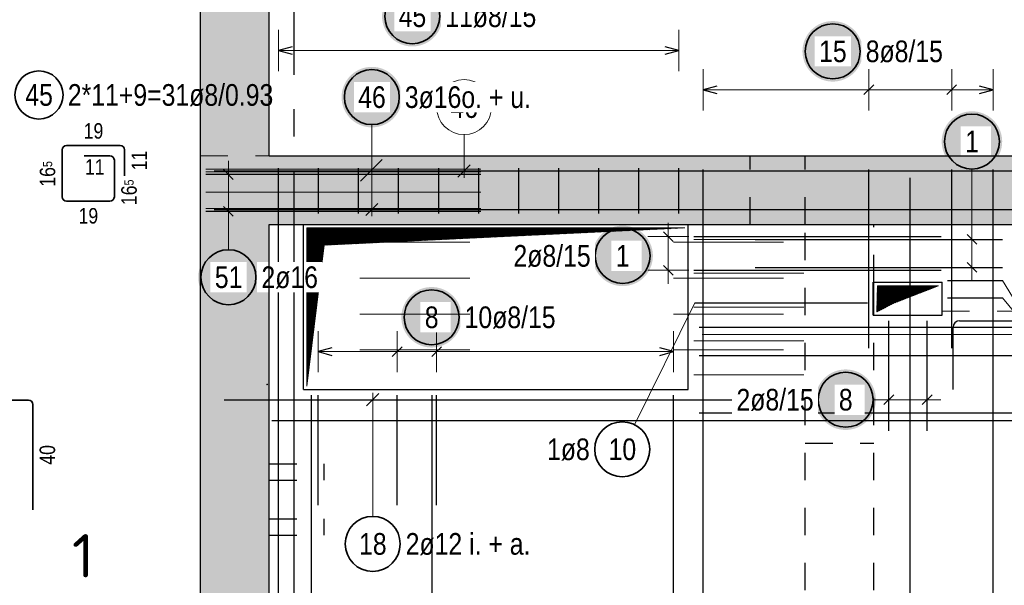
# Model space of a CAD drawing. Header units: millimetres. Extents: x -4.8 to 43.1, y -12 to 21.7.
# Tile 31 of 42: x 10.2 to 13.8, y 17 to 19.1. Entities that reach past the tile are written whole.
import ezdxf
from ezdxf.enums import TextEntityAlignment as Align

# ---------------------------------------------------------------- set-up
doc = ezdxf.new("R2010")
doc.units = ezdxf.units.MM
for name, pattern in [('DASHDOTX2', [2, 1, -0.5, 0, -0.5]), ('DOT', [0.25, 0, -0.25]), ('HIDDEN', [0.375, 0.25, -0.125])]:
    doc.linetypes.add(name, pattern=pattern)
doc.layers.add('nplo Bewehrung', color=7, linetype='Continuous', lineweight=20)
doc.styles.add('Arial Narrow', font='ARIALN.TTF')
doc.styles.add('isocp', font='isocp', dxfattribs={"width": 1.1})
pattern_1 = [(45, (0, 0), (-0.00183847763, 0.00183847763), [])]

msp = doc.modelspace()

# ---------------------------------------------------------------- hatches: boundary and pattern name
at = {"lineweight": 25, "true_color": 0xffffff}
for points in [[(11.753677, 19.067573), (11.75361, 19.071412), (11.753409, 19.075246), (11.753074, 19.079071), (11.752606, 19.082882), (11.752005, 19.086674), (11.751273, 19.090443), (11.750409, 19.094184), (11.749415, 19.097893), (11.748293, 19.101564), (11.747043, 19.105195), (11.745667, 19.108779), (11.744167, 19.112314), (11.742544, 19.115793), (11.740801, 19.119214), (11.738939, 19.122573), (11.736962, 19.125864), (11.734871, 19.129084), (11.732668, 19.132229), (11.730358, 19.135295), (11.727941, 19.138279), (11.725423, 19.141177), (11.722804, 19.143985), (11.720089, 19.1467), (11.717281, 19.149319), (11.714383, 19.151837), (11.711399, 19.154254), (11.708333, 19.156564), (11.705188, 19.158767), (11.701968, 19.160858), (11.698677, 19.162835), (11.695318, 19.164697), (11.691897, 19.16644), (11.688418, 19.168063), (11.684883, 19.169563), (11.681299, 19.170939), (11.677668, 19.172189), (11.673997, 19.173311), (11.670288, 19.174305), (11.666547, 19.175169), (11.662778, 19.175901), (11.658986, 19.176502), (11.655175, 19.17697), (11.65135, 19.177305), (11.647516, 19.177506), (11.643677, 19.177573), (11.639838, 19.177506), (11.636003, 19.177305), (11.632178, 19.17697), (11.628368, 19.176502), (11.624575, 19.175901), (11.620806, 19.175169), (11.617065, 19.174305), (11.613356, 19.173311), (11.609685, 19.172189), (11.606054, 19.170939), (11.60247, 19.169563), (11.598936, 19.168063), (11.595456, 19.16644), (11.592035, 19.164697), (11.588677, 19.162835), (11.585385, 19.160858), (11.582165, 19.158767), (11.57902, 19.156564), (11.575954, 19.154254), (11.57297, 19.151837), (11.570072, 19.149319), (11.567264, 19.1467), (11.564549, 19.143985), (11.561931, 19.141177), (11.559412, 19.138279), (11.556995, 19.135295), (11.554685, 19.132229), (11.552482, 19.129084), (11.550391, 19.125864), (11.548414, 19.122573), (11.546552, 19.119214), (11.544809, 19.115793), (11.543187, 19.112314), (11.541686, 19.108779), (11.54031, 19.105195), (11.53906, 19.101564), (11.537938, 19.097893), (11.536944, 19.094184), (11.53608, 19.090443), (11.535348, 19.086674), (11.534747, 19.082882), (11.534279, 19.079071), (11.533945, 19.075246), (11.533744, 19.071412), (11.533677, 19.067573), (11.533744, 19.063734), (11.533945, 19.059899), (11.534279, 19.056074), (11.534747, 19.052264), (11.535348, 19.048471), (11.53608, 19.044702), (11.536944, 19.040961), (11.537938, 19.037252), (11.53906, 19.033581), (11.54031, 19.02995), (11.541686, 19.026366), (11.543187, 19.022832), (11.544809, 19.019352), (11.546552, 19.015931), (11.548414, 19.012573), (11.550391, 19.009281), (11.552482, 19.006061), (11.554685, 19.002916), (11.556995, 18.99985), (11.559412, 18.996866), (11.561931, 18.993968), (11.564549, 18.99116), (11.567264, 18.988445), (11.570072, 18.985827), (11.57297, 18.983308), (11.575954, 18.980891), (11.57902, 18.978581), (11.582165, 18.976378), (11.585385, 18.974287), (11.588677, 18.97231), (11.592035, 18.970448), (11.595456, 18.968705), (11.598936, 18.967083), (11.60247, 18.965582), (11.606054, 18.964206), (11.609685, 18.962956), (11.613356, 18.961834), (11.617065, 18.96084), (11.620806, 18.959976), (11.624575, 18.959244), (11.628368, 18.958643), (11.632178, 18.958175), (11.636003, 18.957841), (11.639838, 18.95764), (11.643677, 18.957573), (11.647516, 18.95764), (11.65135, 18.957841), (11.655175, 18.958175), (11.658986, 18.958643), (11.662778, 18.959244), (11.666547, 18.959976), (11.670288, 18.96084), (11.673997, 18.961834), (11.677668, 18.962956), (11.681299, 18.964206), (11.684883, 18.965582), (11.688418, 18.967083), (11.691897, 18.968705), (11.695318, 18.970448), (11.698677, 18.97231), (11.701968, 18.974287), (11.705188, 18.976378), (11.708333, 18.978581), (11.711399, 18.980891), (11.714383, 18.983308), (11.717281, 18.985827), (11.720089, 18.988445), (11.722804, 18.99116), (11.725423, 18.993968), (11.727941, 18.996866), (11.730358, 18.99985), (11.732668, 19.002916), (11.734871, 19.006061), (11.736962, 19.009281), (11.738939, 19.012573), (11.740801, 19.015931), (11.742544, 19.019352), (11.744167, 19.022832), (11.745667, 19.026366), (11.747043, 19.02995), (11.748293, 19.033581), (11.749415, 19.037252), (11.750409, 19.040961), (11.751273, 19.044702), (11.752005, 19.048471), (11.752606, 19.052264), (11.753074, 19.056074), (11.753409, 19.059899)], [(13.283071, 18.939839), (13.283004, 18.943678), (13.282803, 18.947513), (13.282468, 18.951338), (13.282, 18.955148), (13.2814, 18.958941), (13.280667, 18.96271), (13.279803, 18.966451), (13.278809, 18.97016), (13.277687, 18.973831), (13.276437, 18.977462), (13.275061, 18.981046), (13.273561, 18.98458), (13.271938, 18.98806), (13.270195, 18.991481), (13.268333, 18.994839), (13.266356, 18.998131), (13.264265, 19.001351), (13.262063, 19.004496), (13.259752, 19.007562), (13.257336, 19.010546), (13.254817, 19.013444), (13.252198, 19.016252), (13.249483, 19.018967), (13.246675, 19.021585), (13.243777, 19.024104), (13.240793, 19.026521), (13.237727, 19.028831), (13.234582, 19.031034), (13.231362, 19.033125), (13.228071, 19.035102), (13.224713, 19.036964), (13.221291, 19.038707), (13.217812, 19.040329), (13.214277, 19.04183), (13.210693, 19.043206), (13.207063, 19.044456), (13.203391, 19.045578), (13.199682, 19.046572), (13.195941, 19.047436), (13.192172, 19.048168), (13.18838, 19.048769), (13.184569, 19.049237), (13.180744, 19.049571), (13.17691, 19.049772), (13.173071, 19.049839), (13.169232, 19.049772), (13.165397, 19.049571), (13.161573, 19.049237), (13.157762, 19.048769), (13.153969, 19.048168), (13.1502, 19.047436), (13.146459, 19.046572), (13.142751, 19.045578), (13.139079, 19.044456), (13.135448, 19.043206), (13.131864, 19.04183), (13.12833, 19.040329), (13.12485, 19.038707), (13.121429, 19.036964), (13.118071, 19.035102), (13.11478, 19.033125), (13.111559, 19.031034), (13.108414, 19.028831), (13.105348, 19.026521), (13.102364, 19.024104), (13.099466, 19.021585), (13.096658, 19.018967), (13.093943, 19.016252), (13.091325, 19.013444), (13.088806, 19.010546), (13.086389, 19.007562), (13.084079, 19.004496), (13.081877, 19.001351), (13.079785, 18.998131), (13.077808, 18.994839), (13.075946, 18.991481), (13.074203, 18.98806), (13.072581, 18.98458), (13.07108, 18.981046), (13.069704, 18.977462), (13.068454, 18.973831), (13.067332, 18.97016), (13.066338, 18.966451), (13.065474, 18.96271), (13.064742, 18.958941), (13.064141, 18.955148), (13.063673, 18.951338), (13.063339, 18.947513), (13.063138, 18.943678), (13.063071, 18.939839), (13.063138, 18.936), (13.063339, 18.932166), (13.063673, 18.928341), (13.064141, 18.92453), (13.064742, 18.920738), (13.065474, 18.916969), (13.066338, 18.913228), (13.067332, 18.909519), (13.068454, 18.905848), (13.069704, 18.902217), (13.07108, 18.898633), (13.072581, 18.895098), (13.074203, 18.891619), (13.075946, 18.888198), (13.077808, 18.884839), (13.079785, 18.881548), (13.081877, 18.878328), (13.084079, 18.875183), (13.086389, 18.872117), (13.088806, 18.869133), (13.091325, 18.866235), (13.093943, 18.863427), (13.096658, 18.860712), (13.099466, 18.858094), (13.102364, 18.855575), (13.105348, 18.853158), (13.108414, 18.850848), (13.111559, 18.848645), (13.11478, 18.846554), (13.118071, 18.844577), (13.121429, 18.842715), (13.12485, 18.840972), (13.12833, 18.839349), (13.131864, 18.837849), (13.135448, 18.836473), (13.139079, 18.835223), (13.142751, 18.834101), (13.146459, 18.833107), (13.1502, 18.832243), (13.153969, 18.831511), (13.157762, 18.83091), (13.161573, 18.830442), (13.165397, 18.830107), (13.169232, 18.829906), (13.173071, 18.829839), (13.17691, 18.829906), (13.180744, 18.830107), (13.184569, 18.830442), (13.18838, 18.83091), (13.192172, 18.831511), (13.195941, 18.832243), (13.199682, 18.833107), (13.203391, 18.834101), (13.207063, 18.835223), (13.210693, 18.836473), (13.214277, 18.837849), (13.217812, 18.839349), (13.221291, 18.840972), (13.224713, 18.842715), (13.228071, 18.844577), (13.231362, 18.846554), (13.234582, 18.848645), (13.237727, 18.850848), (13.240793, 18.853158), (13.243777, 18.855575), (13.246675, 18.858094), (13.249483, 18.860712), (13.252198, 18.863427), (13.254817, 18.866235), (13.257336, 18.869133), (13.259752, 18.872117), (13.262063, 18.875183), (13.264265, 18.878328), (13.266356, 18.881548), (13.268333, 18.884839), (13.270195, 18.888198), (13.271938, 18.891619), (13.273561, 18.895098), (13.275061, 18.898633), (13.276437, 18.902217), (13.277687, 18.905848), (13.278809, 18.909519), (13.279803, 18.913228), (13.280667, 18.916969), (13.2814, 18.920738), (13.282, 18.92453), (13.282468, 18.928341), (13.282803, 18.932166)], [(11.606541, 18.773329), (11.606474, 18.777168), (11.606273, 18.781003), (11.605938, 18.784827), (11.60547, 18.788638), (11.604869, 18.792431), (11.604137, 18.7962), (11.603273, 18.799941), (11.602279, 18.803649), (11.601157, 18.807321), (11.599907, 18.810952), (11.598531, 18.814536), (11.597031, 18.81807), (11.595408, 18.82155), (11.593665, 18.824971), (11.591803, 18.828329), (11.589826, 18.83162), (11.587735, 18.834841), (11.585532, 18.837986), (11.583222, 18.841052), (11.580805, 18.844036), (11.578286, 18.846934), (11.575668, 18.849742), (11.572953, 18.852457), (11.570145, 18.855075), (11.567247, 18.857594), (11.564263, 18.86001), (11.561197, 18.862321), (11.558052, 18.864523), (11.554832, 18.866615), (11.551541, 18.868592), (11.548182, 18.870454), (11.544761, 18.872197), (11.541282, 18.873819), (11.537747, 18.87532), (11.534163, 18.876696), (11.530532, 18.877946), (11.526861, 18.879068), (11.523152, 18.880062), (11.519411, 18.880926), (11.515642, 18.881658), (11.51185, 18.882259), (11.508039, 18.882727), (11.504214, 18.883061), (11.500379, 18.883262), (11.496541, 18.883329), (11.492702, 18.883262), (11.488867, 18.883061), (11.485042, 18.882727), (11.481232, 18.882259), (11.477439, 18.881658), (11.47367, 18.880926), (11.469929, 18.880062), (11.46622, 18.879068), (11.462549, 18.877946), (11.458918, 18.876696), (11.455334, 18.87532), (11.4518, 18.873819), (11.44832, 18.872197), (11.444899, 18.870454), (11.441541, 18.868592), (11.438249, 18.866615), (11.435029, 18.864523), (11.431884, 18.862321), (11.428818, 18.86001), (11.425834, 18.857594), (11.422936, 18.855075), (11.420128, 18.852457), (11.417413, 18.849742), (11.414795, 18.846934), (11.412276, 18.844036), (11.409859, 18.841052), (11.407549, 18.837986), (11.405346, 18.834841), (11.403255, 18.83162), (11.401278, 18.828329), (11.399416, 18.824971), (11.397673, 18.82155), (11.396051, 18.81807), (11.39455, 18.814536), (11.393174, 18.810952), (11.391924, 18.807321), (11.390802, 18.803649), (11.389808, 18.799941), (11.388944, 18.7962), (11.388212, 18.792431), (11.387611, 18.788638), (11.387143, 18.784827), (11.386809, 18.781003), (11.386608, 18.777168), (11.386541, 18.773329), (11.386608, 18.76949), (11.386809, 18.765656), (11.387143, 18.761831), (11.387611, 18.75802), (11.388212, 18.754228), (11.388944, 18.750459), (11.389808, 18.746718), (11.390802, 18.743009), (11.391924, 18.739337), (11.393174, 18.735707), (11.39455, 18.732123), (11.396051, 18.728588), (11.397673, 18.725108), (11.399416, 18.721687), (11.401278, 18.718329), (11.403255, 18.715038), (11.405346, 18.711818), (11.407549, 18.708673), (11.409859, 18.705607), (11.412276, 18.702623), (11.414795, 18.699725), (11.417413, 18.696917), (11.420128, 18.694202), (11.422936, 18.691583), (11.425834, 18.689064), (11.428818, 18.686648), (11.431884, 18.684337), (11.435029, 18.682135), (11.438249, 18.680044), (11.441541, 18.678067), (11.444899, 18.676205), (11.44832, 18.674462), (11.4518, 18.672839), (11.455334, 18.671339), (11.458918, 18.669963), (11.462549, 18.668713), (11.46622, 18.667591), (11.469929, 18.666597), (11.47367, 18.665733), (11.477439, 18.665), (11.481232, 18.6644), (11.485042, 18.663932), (11.488867, 18.663597), (11.492702, 18.663396), (11.496541, 18.663329), (11.500379, 18.663396), (11.504214, 18.663597), (11.508039, 18.663932), (11.51185, 18.6644), (11.515642, 18.665), (11.519411, 18.665733), (11.523152, 18.666597), (11.526861, 18.667591), (11.530532, 18.668713), (11.534163, 18.669963), (11.537747, 18.671339), (11.541282, 18.672839), (11.544761, 18.674462), (11.548182, 18.676205), (11.551541, 18.678067), (11.554832, 18.680044), (11.558052, 18.682135), (11.561197, 18.684337), (11.564263, 18.686648), (11.567247, 18.689064), (11.570145, 18.691583), (11.572953, 18.694202), (11.575668, 18.696917), (11.578286, 18.699725), (11.580805, 18.702623), (11.583222, 18.705607), (11.585532, 18.708673), (11.587735, 18.711818), (11.589826, 18.715038), (11.591803, 18.718329), (11.593665, 18.721687), (11.595408, 18.725108), (11.597031, 18.728588), (11.598531, 18.732123), (11.599907, 18.735707), (11.601157, 18.739337), (11.602279, 18.743009), (11.603273, 18.746718), (11.604137, 18.750459), (11.604869, 18.754228), (11.60547, 18.75802), (11.605938, 18.761831), (11.606273, 18.765656)], [(13.789494, 18.611736), (13.789427, 18.615575), (13.789227, 18.619409), (13.788892, 18.623234), (13.788424, 18.627045), (13.787823, 18.630837), (13.787091, 18.634606), (13.786227, 18.638347), (13.785233, 18.642056), (13.784111, 18.645728), (13.782861, 18.649358), (13.781485, 18.652943), (13.779984, 18.656477), (13.778362, 18.659957), (13.776619, 18.663378), (13.774757, 18.666736), (13.77278, 18.670027), (13.770689, 18.673247), (13.768486, 18.676392), (13.766176, 18.679459), (13.763759, 18.682442), (13.76124, 18.68534), (13.758622, 18.688148), (13.755907, 18.690863), (13.753099, 18.693482), (13.750201, 18.696001), (13.747217, 18.698417), (13.744151, 18.700728), (13.741006, 18.70293), (13.737786, 18.705021), (13.734494, 18.706999), (13.731136, 18.70886), (13.727715, 18.710603), (13.724236, 18.712226), (13.720701, 18.713726), (13.717117, 18.715102), (13.713486, 18.716352), (13.709815, 18.717475), (13.706106, 18.718468), (13.702365, 18.719332), (13.698596, 18.720065), (13.694804, 18.720665), (13.690993, 18.721133), (13.687168, 18.721468), (13.683333, 18.721669), (13.679494, 18.721736), (13.675656, 18.721669), (13.671821, 18.721468), (13.667996, 18.721133), (13.664185, 18.720665), (13.660393, 18.720065), (13.656624, 18.719332), (13.652883, 18.718468), (13.649174, 18.717475), (13.645503, 18.716352), (13.641872, 18.715102), (13.638288, 18.713726), (13.634753, 18.712226), (13.631274, 18.710603), (13.627853, 18.70886), (13.624494, 18.706999), (13.621203, 18.705021), (13.617983, 18.70293), (13.614838, 18.700728), (13.611772, 18.698417), (13.608788, 18.696001), (13.60589, 18.693482), (13.603082, 18.690863), (13.600367, 18.688148), (13.597749, 18.68534), (13.59523, 18.682442), (13.592813, 18.679459), (13.590503, 18.676392), (13.5883, 18.673247), (13.586209, 18.670027), (13.584232, 18.666736), (13.58237, 18.663378), (13.580627, 18.659957), (13.579004, 18.656477), (13.577504, 18.652943), (13.576128, 18.649358), (13.574878, 18.645728), (13.573756, 18.642056), (13.572762, 18.638347), (13.571898, 18.634606), (13.571166, 18.630837), (13.570565, 18.627045), (13.570097, 18.623234), (13.569762, 18.619409), (13.569561, 18.615575), (13.569494, 18.611736), (13.569561, 18.607897), (13.569762, 18.604063), (13.570097, 18.600238), (13.570565, 18.596427), (13.571166, 18.592635), (13.571898, 18.588866), (13.572762, 18.585124), (13.573756, 18.581416), (13.574878, 18.577744), (13.576128, 18.574114), (13.577504, 18.570529), (13.579004, 18.566995), (13.580627, 18.563515), (13.58237, 18.560094), (13.584232, 18.556736), (13.586209, 18.553445), (13.5883, 18.550225), (13.590503, 18.547079), (13.592813, 18.544013), (13.59523, 18.541029), (13.597749, 18.538131), (13.600367, 18.535323), (13.603082, 18.532608), (13.60589, 18.52999), (13.608788, 18.527471), (13.611772, 18.525055), (13.614838, 18.522744), (13.617983, 18.520542), (13.621203, 18.518451), (13.624494, 18.516473), (13.627853, 18.514612), (13.631274, 18.512869), (13.634753, 18.511246), (13.638288, 18.509746), (13.641872, 18.50837), (13.645503, 18.50712), (13.649174, 18.505997), (13.652883, 18.505003), (13.656624, 18.50414), (13.660393, 18.503407), (13.664185, 18.502806), (13.667996, 18.502338), (13.671821, 18.502004), (13.675656, 18.501803), (13.679494, 18.501736), (13.683333, 18.501803), (13.687168, 18.502004), (13.690993, 18.502338), (13.694804, 18.502806), (13.698596, 18.503407), (13.702365, 18.50414), (13.706106, 18.505003), (13.709815, 18.505997), (13.713486, 18.50712), (13.717117, 18.50837), (13.720701, 18.509746), (13.724236, 18.511246), (13.727715, 18.512869), (13.731136, 18.514612), (13.734494, 18.516473), (13.737786, 18.518451), (13.741006, 18.520542), (13.744151, 18.522744), (13.747217, 18.525055), (13.750201, 18.527471), (13.753099, 18.52999), (13.755907, 18.532608), (13.758622, 18.535323), (13.76124, 18.538131), (13.763759, 18.541029), (13.766176, 18.544013), (13.768486, 18.547079), (13.770689, 18.550225), (13.77278, 18.553445), (13.774757, 18.556736), (13.776619, 18.560094), (13.778362, 18.563515), (13.779984, 18.566995), (13.781485, 18.570529), (13.782861, 18.574114), (13.784111, 18.577744), (13.785233, 18.581416), (13.786227, 18.585124), (13.787091, 18.588866), (13.787823, 18.592635), (13.788424, 18.596427), (13.788892, 18.600238), (13.789227, 18.604063)], [(12.5189, 18.196023), (12.518833, 18.199862), (12.518632, 18.203696), (12.518297, 18.207521), (12.517829, 18.211332), (12.517229, 18.215124), (12.516496, 18.218893), (12.515632, 18.222634), (12.514639, 18.226343), (12.513516, 18.230015), (12.512266, 18.233645), (12.51089, 18.23723), (12.50939, 18.240764), (12.507767, 18.244244), (12.506024, 18.247665), (12.504163, 18.251023), (12.502185, 18.254314), (12.500094, 18.257534), (12.497892, 18.260679), (12.495581, 18.263746), (12.493165, 18.266729), (12.490646, 18.269627), (12.488027, 18.272435), (12.485312, 18.27515), (12.482504, 18.277769), (12.479606, 18.280288), (12.476623, 18.282704), (12.473556, 18.285015), (12.470411, 18.287217), (12.467191, 18.289308), (12.4639, 18.291286), (12.460542, 18.293147), (12.457121, 18.29489), (12.453641, 18.296513), (12.450106, 18.298013), (12.446522, 18.299389), (12.442892, 18.300639), (12.43922, 18.301762), (12.435511, 18.302755), (12.43177, 18.303619), (12.428001, 18.304352), (12.424209, 18.304952), (12.420398, 18.30542), (12.416573, 18.305755), (12.412739, 18.305956), (12.4089, 18.306023), (12.405061, 18.305956), (12.401227, 18.305755), (12.397402, 18.30542), (12.393591, 18.304952), (12.389798, 18.304352), (12.386029, 18.303619), (12.382288, 18.302755), (12.37858, 18.301762), (12.374908, 18.300639), (12.371278, 18.299389), (12.367693, 18.298013), (12.364159, 18.296513), (12.360679, 18.29489), (12.357258, 18.293147), (12.3539, 18.291286), (12.350609, 18.289308), (12.347389, 18.287217), (12.344243, 18.285015), (12.341177, 18.282704), (12.338193, 18.280288), (12.335295, 18.277769), (12.332487, 18.27515), (12.329772, 18.272435), (12.327154, 18.269627), (12.324635, 18.266729), (12.322219, 18.263746), (12.319908, 18.260679), (12.317706, 18.257534), (12.315614, 18.254314), (12.313637, 18.251023), (12.311776, 18.247665), (12.310032, 18.244244), (12.30841, 18.240764), (12.30691, 18.23723), (12.305534, 18.233645), (12.304284, 18.230015), (12.303161, 18.226343), (12.302167, 18.222634), (12.301304, 18.218893), (12.300571, 18.215124), (12.29997, 18.211332), (12.299502, 18.207521), (12.299168, 18.203696), (12.298967, 18.199862), (12.2989, 18.196023), (12.298967, 18.192184), (12.299168, 18.18835), (12.299502, 18.184525), (12.29997, 18.180714), (12.300571, 18.176922), (12.301304, 18.173153), (12.302167, 18.169411), (12.303161, 18.165703), (12.304284, 18.162031), (12.305534, 18.158401), (12.30691, 18.154816), (12.30841, 18.151282), (12.310032, 18.147802), (12.311776, 18.144381), (12.313637, 18.141023), (12.315614, 18.137732), (12.317706, 18.134512), (12.319908, 18.131366), (12.322219, 18.1283), (12.324635, 18.125316), (12.327154, 18.122418), (12.329772, 18.11961), (12.332487, 18.116895), (12.335295, 18.114277), (12.338193, 18.111758), (12.341177, 18.109342), (12.344243, 18.107031), (12.347389, 18.104829), (12.350609, 18.102738), (12.3539, 18.10076), (12.357258, 18.098899), (12.360679, 18.097156), (12.364159, 18.095533), (12.367693, 18.094033), (12.371278, 18.092657), (12.374908, 18.091407), (12.37858, 18.090284), (12.382288, 18.08929), (12.386029, 18.088427), (12.389798, 18.087694), (12.393591, 18.087093), (12.397402, 18.086625), (12.401227, 18.086291), (12.405061, 18.08609), (12.4089, 18.086023), (12.412739, 18.08609), (12.416573, 18.086291), (12.420398, 18.086625), (12.424209, 18.087093), (12.428001, 18.087694), (12.43177, 18.088427), (12.435511, 18.08929), (12.43922, 18.090284), (12.442892, 18.091407), (12.446522, 18.092657), (12.450106, 18.094033), (12.453641, 18.095533), (12.457121, 18.097156), (12.460542, 18.098899), (12.4639, 18.10076), (12.467191, 18.102738), (12.470411, 18.104829), (12.473556, 18.107031), (12.476623, 18.109342), (12.479606, 18.111758), (12.482504, 18.114277), (12.485312, 18.116895), (12.488027, 18.11961), (12.490646, 18.122418), (12.493165, 18.125316), (12.495581, 18.1283), (12.497892, 18.131366), (12.500094, 18.134512), (12.502185, 18.137732), (12.504163, 18.141023), (12.506024, 18.144381), (12.507767, 18.147802), (12.50939, 18.151282), (12.51089, 18.154816), (12.512266, 18.158401), (12.513516, 18.162031), (12.514639, 18.165703), (12.515632, 18.169411), (12.516496, 18.173153), (12.517229, 18.176922), (12.517829, 18.180714), (12.518297, 18.184525), (12.518632, 18.18835)], [(11.085, 18.118363), (11.084933, 18.122202), (11.084732, 18.126036), (11.084397, 18.129861), (11.083929, 18.133672), (11.083329, 18.137465), (11.082596, 18.141234), (11.081733, 18.144975), (11.080739, 18.148683), (11.079616, 18.152355), (11.078366, 18.155985), (11.07699, 18.15957), (11.07549, 18.163104), (11.073867, 18.166584), (11.072124, 18.170005), (11.070263, 18.173363), (11.068285, 18.176654), (11.066194, 18.179874), (11.063992, 18.18302), (11.061681, 18.186086), (11.059265, 18.18907), (11.056746, 18.191968), (11.054127, 18.194776), (11.051412, 18.197491), (11.048604, 18.200109), (11.045707, 18.202628), (11.042723, 18.205044), (11.039656, 18.207355), (11.036511, 18.209557), (11.033291, 18.211649), (11.03, 18.213626), (11.026642, 18.215487), (11.023221, 18.217231), (11.019741, 18.218853), (11.016207, 18.220353), (11.012622, 18.221729), (11.008992, 18.222979), (11.00532, 18.224102), (11.001611, 18.225096), (10.99787, 18.225959), (10.994101, 18.226692), (10.990309, 18.227293), (10.986498, 18.227761), (10.982673, 18.228095), (10.978839, 18.228296), (10.975, 18.228363), (10.971161, 18.228296), (10.967327, 18.228095), (10.963502, 18.227761), (10.959691, 18.227293), (10.955899, 18.226692), (10.95213, 18.225959), (10.948389, 18.225096), (10.94468, 18.224102), (10.941008, 18.222979), (10.937378, 18.221729), (10.933793, 18.220353), (10.930259, 18.218853), (10.926779, 18.217231), (10.923358, 18.215487), (10.92, 18.213626), (10.916709, 18.211649), (10.913489, 18.209557), (10.910344, 18.207355), (10.907277, 18.205044), (10.904293, 18.202628), (10.901396, 18.200109), (10.898588, 18.197491), (10.895873, 18.194776), (10.893254, 18.191968), (10.890735, 18.18907), (10.888319, 18.186086), (10.886008, 18.18302), (10.883806, 18.179874), (10.881715, 18.176654), (10.879737, 18.173363), (10.877876, 18.170005), (10.876133, 18.166584), (10.87451, 18.163104), (10.87301, 18.15957), (10.871634, 18.155985), (10.870384, 18.152355), (10.869261, 18.148683), (10.868267, 18.144975), (10.867404, 18.141234), (10.866671, 18.137465), (10.866071, 18.133672), (10.865603, 18.129861), (10.865268, 18.126036), (10.865067, 18.122202), (10.865, 18.118363), (10.865067, 18.114524), (10.865268, 18.11069), (10.865603, 18.106865), (10.866071, 18.103054), (10.866671, 18.099262), (10.867404, 18.095493), (10.868267, 18.091752), (10.869261, 18.088043), (10.870384, 18.084371), (10.871634, 18.080741), (10.87301, 18.077157), (10.87451, 18.073622), (10.876133, 18.070142), (10.877876, 18.066721), (10.879737, 18.063363), (10.881715, 18.060072), (10.883806, 18.056852), (10.886008, 18.053707), (10.888319, 18.05064), (10.890735, 18.047657), (10.893254, 18.044759), (10.895873, 18.041951), (10.898588, 18.039236), (10.901396, 18.036617), (10.904293, 18.034098), (10.907277, 18.031682), (10.910344, 18.029371), (10.913489, 18.027169), (10.916709, 18.025078), (10.92, 18.0231), (10.923358, 18.021239), (10.926779, 18.019496), (10.930259, 18.017873), (10.933793, 18.016373), (10.937378, 18.014997), (10.941008, 18.013747), (10.94468, 18.012624), (10.948389, 18.011631), (10.95213, 18.010767), (10.955899, 18.010034), (10.959691, 18.009434), (10.963502, 18.008966), (10.967327, 18.008631), (10.971161, 18.00843), (10.975, 18.008363), (10.978839, 18.00843), (10.982673, 18.008631), (10.986498, 18.008966), (10.990309, 18.009434), (10.994101, 18.010034), (10.99787, 18.010767), (11.001611, 18.011631), (11.00532, 18.012624), (11.008992, 18.013747), (11.012622, 18.014997), (11.016207, 18.016373), (11.019741, 18.017873), (11.023221, 18.019496), (11.026642, 18.021239), (11.03, 18.0231), (11.033291, 18.025078), (11.036511, 18.027169), (11.039656, 18.029371), (11.042723, 18.031682), (11.045707, 18.034098), (11.048604, 18.036617), (11.051412, 18.039236), (11.054127, 18.041951), (11.056746, 18.044759), (11.059265, 18.047657), (11.061681, 18.05064), (11.063992, 18.053707), (11.066194, 18.056852), (11.068285, 18.060072), (11.070263, 18.063363), (11.072124, 18.066721), (11.073867, 18.070142), (11.07549, 18.073622), (11.07699, 18.077157), (11.078366, 18.080741), (11.079616, 18.084371), (11.080739, 18.088043), (11.081733, 18.091752), (11.082596, 18.095493), (11.083329, 18.099262), (11.083929, 18.103054), (11.084397, 18.106865), (11.084732, 18.11069)], [(11.823986, 17.972648), (11.823919, 17.976487), (11.823718, 17.980322), (11.823384, 17.984146), (11.822916, 17.987957), (11.822315, 17.99175), (11.821582, 17.995519), (11.820719, 17.99926), (11.819725, 18.002968), (11.818602, 18.00664), (11.817352, 18.010271), (11.815976, 18.013855), (11.814476, 18.017389), (11.812853, 18.020869), (11.81111, 18.02429), (11.809249, 18.027648), (11.807271, 18.030939), (11.80518, 18.03416), (11.802978, 18.037305), (11.800667, 18.040371), (11.798251, 18.043355), (11.795732, 18.046253), (11.793113, 18.049061), (11.790399, 18.051776), (11.78759, 18.054394), (11.784693, 18.056913), (11.781709, 18.05933), (11.778642, 18.06164), (11.775497, 18.063842), (11.772277, 18.065934), (11.768986, 18.067911), (11.765628, 18.069773), (11.762207, 18.071516), (11.758727, 18.073138), (11.755193, 18.074639), (11.751608, 18.076015), (11.747978, 18.077265), (11.744306, 18.078387), (11.740598, 18.079381), (11.736856, 18.080245), (11.733087, 18.080977), (11.729295, 18.081578), (11.725484, 18.082046), (11.721659, 18.08238), (11.717825, 18.082581), (11.713986, 18.082648), (11.710147, 18.082581), (11.706313, 18.08238), (11.702488, 18.082046), (11.698677, 18.081578), (11.694885, 18.080977), (11.691116, 18.080245), (11.687375, 18.079381), (11.683666, 18.078387), (11.679994, 18.077265), (11.676364, 18.076015), (11.672779, 18.074639), (11.669245, 18.073138), (11.665765, 18.071516), (11.662344, 18.069773), (11.658986, 18.067911), (11.655695, 18.065934), (11.652475, 18.063842), (11.64933, 18.06164), (11.646263, 18.05933), (11.643279, 18.056913), (11.640382, 18.054394), (11.637574, 18.051776), (11.634859, 18.049061), (11.63224, 18.046253), (11.629721, 18.043355), (11.627305, 18.040371), (11.624994, 18.037305), (11.622792, 18.03416), (11.620701, 18.030939), (11.618723, 18.027648), (11.616862, 18.02429), (11.615119, 18.020869), (11.613496, 18.017389), (11.611996, 18.013855), (11.61062, 18.010271), (11.60937, 18.00664), (11.608247, 18.002968), (11.607254, 17.99926), (11.60639, 17.995519), (11.605657, 17.99175), (11.605057, 17.987957), (11.604589, 17.984146), (11.604254, 17.980322), (11.604053, 17.976487), (11.603986, 17.972648), (11.604053, 17.968809), (11.604254, 17.964975), (11.604589, 17.96115), (11.605057, 17.957339), (11.605657, 17.953547), (11.60639, 17.949778), (11.607254, 17.946037), (11.608247, 17.942328), (11.60937, 17.938656), (11.61062, 17.935026), (11.611996, 17.931442), (11.613496, 17.927907), (11.615119, 17.924427), (11.616862, 17.921006), (11.618723, 17.917648), (11.620701, 17.914357), (11.622792, 17.911137), (11.624994, 17.907992), (11.627305, 17.904926), (11.629721, 17.901942), (11.63224, 17.899044), (11.634859, 17.896236), (11.637574, 17.893521), (11.640382, 17.890902), (11.643279, 17.888383), (11.646263, 17.885967), (11.64933, 17.883656), (11.652475, 17.881454), (11.655695, 17.879363), (11.658986, 17.877386), (11.662344, 17.875524), (11.665765, 17.873781), (11.669245, 17.872158), (11.672779, 17.870658), (11.676364, 17.869282), (11.679994, 17.868032), (11.683666, 17.86691), (11.687375, 17.865916), (11.691116, 17.865052), (11.694885, 17.864319), (11.698677, 17.863719), (11.702488, 17.863251), (11.706313, 17.862916), (11.710147, 17.862715), (11.713986, 17.862648), (11.717825, 17.862715), (11.721659, 17.862916), (11.725484, 17.863251), (11.729295, 17.863719), (11.733087, 17.864319), (11.736856, 17.865052), (11.740598, 17.865916), (11.744306, 17.86691), (11.747978, 17.868032), (11.751608, 17.869282), (11.755193, 17.870658), (11.758727, 17.872158), (11.762207, 17.873781), (11.765628, 17.875524), (11.768986, 17.877386), (11.772277, 17.879363), (11.775497, 17.881454), (11.778642, 17.883656), (11.781709, 17.885967), (11.784693, 17.888383), (11.78759, 17.890902), (11.790399, 17.893521), (11.793113, 17.896236), (11.795732, 17.899044), (11.798251, 17.901942), (11.800667, 17.904926), (11.802978, 17.907992), (11.80518, 17.911137), (11.807271, 17.914357), (11.809249, 17.917648), (11.81111, 17.921006), (11.812853, 17.924427), (11.814476, 17.927907), (11.815976, 17.931442), (11.817352, 17.935026), (11.818602, 17.938656), (11.819725, 17.942328), (11.820719, 17.946037), (11.821582, 17.949778), (11.822315, 17.953547), (11.822916, 17.957339), (11.823384, 17.96115), (11.823718, 17.964975)], [(13.330161, 17.672929), (13.330094, 17.676768), (13.329893, 17.680602), (13.329558, 17.684427), (13.329091, 17.688238), (13.32849, 17.692031), (13.327757, 17.6958), (13.326894, 17.699541), (13.3259, 17.703249), (13.324777, 17.706921), (13.323527, 17.710551), (13.322151, 17.714136), (13.320651, 17.71767), (13.319028, 17.72115), (13.317285, 17.724571), (13.315424, 17.727929), (13.313446, 17.73122), (13.311355, 17.73444), (13.309153, 17.737586), (13.306842, 17.740652), (13.304426, 17.743636), (13.301907, 17.746534), (13.299288, 17.749342), (13.296573, 17.752057), (13.293765, 17.754675), (13.290868, 17.757194), (13.287884, 17.75961), (13.284817, 17.761921), (13.281672, 17.764123), (13.278452, 17.766215), (13.275161, 17.768192), (13.271803, 17.770054), (13.268382, 17.771797), (13.264902, 17.773419), (13.261368, 17.77492), (13.257783, 17.776295), (13.254153, 17.777545), (13.250481, 17.778668), (13.246772, 17.779662), (13.243031, 17.780526), (13.239262, 17.781258), (13.23547, 17.781859), (13.231659, 17.782327), (13.227834, 17.782661), (13.224, 17.782862), (13.220161, 17.782929), (13.216322, 17.782862), (13.212488, 17.782661), (13.208663, 17.782327), (13.204852, 17.781859), (13.20106, 17.781258), (13.197291, 17.780526), (13.19355, 17.779662), (13.189841, 17.778668), (13.186169, 17.777545), (13.182539, 17.776295), (13.178954, 17.77492), (13.17542, 17.773419), (13.17194, 17.771797), (13.168519, 17.770054), (13.165161, 17.768192), (13.16187, 17.766215), (13.15865, 17.764123), (13.155505, 17.761921), (13.152438, 17.75961), (13.149454, 17.757194), (13.146557, 17.754675), (13.143749, 17.752057), (13.141034, 17.749342), (13.138415, 17.746534), (13.135896, 17.743636), (13.13348, 17.740652), (13.131169, 17.737586), (13.128967, 17.73444), (13.126876, 17.73122), (13.124898, 17.727929), (13.123037, 17.724571), (13.121294, 17.72115), (13.119671, 17.71767), (13.118171, 17.714136), (13.116795, 17.710551), (13.115545, 17.706921), (13.114422, 17.703249), (13.113429, 17.699541), (13.112565, 17.6958), (13.111832, 17.692031), (13.111232, 17.688238), (13.110764, 17.684427), (13.110429, 17.680602), (13.110228, 17.676768), (13.110161, 17.672929), (13.110228, 17.66909), (13.110429, 17.665256), (13.110764, 17.661431), (13.111232, 17.65762), (13.111832, 17.653828), (13.112565, 17.650059), (13.113429, 17.646318), (13.114422, 17.642609), (13.115545, 17.638937), (13.116795, 17.635307), (13.118171, 17.631723), (13.119671, 17.628188), (13.121294, 17.624708), (13.123037, 17.621287), (13.124898, 17.617929), (13.126876, 17.614638), (13.128967, 17.611418), (13.131169, 17.608273), (13.13348, 17.605207), (13.135896, 17.602223), (13.138415, 17.599325), (13.141034, 17.596517), (13.143749, 17.593802), (13.146557, 17.591183), (13.149454, 17.588664), (13.152438, 17.586248), (13.155505, 17.583937), (13.15865, 17.581735), (13.16187, 17.579644), (13.165161, 17.577666), (13.168519, 17.575805), (13.17194, 17.574062), (13.17542, 17.572439), (13.178954, 17.570939), (13.182539, 17.569563), (13.186169, 17.568313), (13.189841, 17.56719), (13.19355, 17.566197), (13.197291, 17.565333), (13.20106, 17.5646), (13.204852, 17.564), (13.208663, 17.563532), (13.212488, 17.563197), (13.216322, 17.562996), (13.220161, 17.562929), (13.224, 17.562996), (13.227834, 17.563197), (13.231659, 17.563532), (13.23547, 17.564), (13.239262, 17.5646), (13.243031, 17.565333), (13.246772, 17.566197), (13.250481, 17.56719), (13.254153, 17.568313), (13.257783, 17.569563), (13.261368, 17.570939), (13.264902, 17.572439), (13.268382, 17.574062), (13.271803, 17.575805), (13.275161, 17.577666), (13.278452, 17.579644), (13.281672, 17.581735), (13.284817, 17.583937), (13.287884, 17.586248), (13.290868, 17.588664), (13.293765, 17.591183), (13.296573, 17.593802), (13.299288, 17.596517), (13.301907, 17.599325), (13.304426, 17.602223), (13.306842, 17.605207), (13.309153, 17.608273), (13.311355, 17.611418), (13.313446, 17.614638), (13.315424, 17.617929), (13.317285, 17.621287), (13.319028, 17.624708), (13.320651, 17.628188), (13.322151, 17.631723), (13.323527, 17.635307), (13.324777, 17.638937), (13.3259, 17.642609), (13.326894, 17.646318), (13.327757, 17.650059), (13.32849, 17.653828), (13.329091, 17.65762), (13.329558, 17.661431), (13.329893, 17.665256)]]:
    msp.add_hatch(color=7, dxfattribs=at).paths.add_polyline_path(points)
at = {"lineweight": 13, "true_color": 0xd7ffd7}
for points in [[(10.873129, 18.559874), (11.123129, 18.559874), (11.123129, 19.109874), (10.873129, 19.109874)], [(20.150369, 18.379874), (20.775421, 18.379874), (20.775421, 18.559874), (10.873129, 18.559874), (10.873129, 18.309874), (20.150369, 18.309874)], [(10.873129, 15.379874), (11.123129, 15.379874), (11.123129, 18.309874), (10.873129, 18.309874)]]:
    msp.add_hatch(color=254, dxfattribs=at).paths.add_polyline_path(points)
at = {"lineweight": 13}
h = msp.add_hatch(dxfattribs=at)
h.set_pattern_fill('Mau', color=6, scale=0.01, angle=45, style=0, pattern_type=2)
h.set_pattern_definition(pattern_1)
h.paths.add_polyline_path([(11.26008, 17.72238), (11.32258, 18.234874), (12.63508, 18.297374), (11.26008, 18.297374)])
h = msp.add_hatch(dxfattribs=at)
h.set_pattern_fill('Mau', color=6, scale=0.01, angle=45, style=0, pattern_type=2)
h.set_pattern_definition(pattern_1)
h.paths.add_polyline_path([(13.333159, 17.99238), (13.398129, 18.02488), (13.558159, 18.08738), (13.335629, 18.08738)])

# ---------------------------------------------------------------- linework, layer by layer
at = {"color": 3, "linetype": 'Continuous', "lineweight": 25}
for p, q in [((10.873129, 18.559874), (10.873129, 19.109874)), ((11.123129, 18.559874), (11.123129, 19.109874)), ((11.207129, 18.95597), (11.157129, 18.942573)), ((12.613579, 18.942573), (12.563579, 18.95597)), ((11.157129, 18.942573), (11.207129, 18.929175)), ((12.563579, 18.929175), (12.613579, 18.942573)), ((12.75158, 18.813397), (12.70158, 18.8)), ((13.322162, 18.817678), (13.286807, 18.782322)), ((13.623615, 18.817678), (13.588259, 18.782322)), ((13.756663, 18.8), (13.706663, 18.813397)), ((12.70158, 18.8), (12.75158, 18.786603)), ((13.706663, 18.786603), (13.756663, 18.8)), ((10.873129, 18.309874), (10.873129, 18.559874)), ((11.454913, 18.467434), (11.534551, 18.547072)), ((11.893129, 18.491874), (10.893129, 18.491874)), ((10.923029, 18.504874), (16.923029, 18.504874)), ((10.957322, 18.509552), (10.992678, 18.474197)), ((11.157129, 18.349874), (11.157129, 18.514874)), ((11.157129, 15.38988), (11.157129, 18.48988)), ((11.21358, 15.38988), (11.21358, 18.48988)), ((11.302774, 18.349874), (11.302774, 18.514874)), ((11.448419, 18.349874), (11.448419, 18.514874)), ((11.594064, 18.349874), (11.594064, 18.514874)), ((11.739709, 18.349874), (11.739709, 18.514874)), ((11.885354, 18.349874), (11.885354, 18.514874)), ((12.030999, 18.349874), (12.030999, 18.514874)), ((12.176644, 18.349874), (12.176644, 18.514874)), ((12.322289, 18.349874), (12.322289, 18.514874)), ((12.467934, 18.349874), (12.467934, 18.514874)), ((12.613579, 18.349874), (12.613579, 18.514874)), ((12.70158, 17.859874), (12.70158, 18.509874)), ((13.304485, 17.859874), (13.304485, 18.509874)), ((13.605937, 17.859874), (13.605937, 18.509874)), ((13.756663, 17.859874), (13.756663, 18.509874)), ((12.70158, 15.37988), (12.70158, 18.47988)), ((13.455211, 15.37988), (13.455211, 18.47988)), ((13.756663, 15.37988), (13.756663, 18.47988)), ((10.957322, 18.375552), (10.992678, 18.340197)), ((11.474443, 18.342777), (11.518638, 18.386972)), ((11.893129, 18.357874), (10.893129, 18.357874)), ((10.923029, 18.364874), (16.923029, 18.364874)), ((10.873129, 15.379874), (10.873129, 18.309874)), ((11.123129, 18.309874), (15.110782, 18.309874)), ((12.64758, 17.70988), (12.64758, 18.309874)), ((12.592678, 18.248197), (12.557322, 18.283552)), ((13.697172, 18.238197), (13.661817, 18.273552)), ((12.66758, 18.265874), (13.56758, 18.265874)), ((12.890664, 18.255874), (13.790664, 18.255874)), ((12.592678, 18.126203), (12.557322, 18.161558)), ((13.697172, 18.136203), (13.661817, 18.171558)), ((12.66758, 18.143881), (13.56758, 18.143881)), ((12.890664, 18.153881), (13.790664, 18.153881)), ((13.320659, 18.09988), (13.570659, 18.09988)), ((13.320659, 17.97988), (13.320659, 18.09988)), ((13.323129, 17.97988), (13.323129, 18.09988)), ((13.570659, 17.97988), (13.570659, 18.09988)), ((13.590664, 18.105874), (13.790664, 18.105874)), ((12.671932, 18.024758), (13.300011, 18.024758)), ((13.590664, 18.043881), (13.790664, 18.043881)), ((13.320659, 17.97988), (13.570659, 17.97988)), ((13.377129, 17.55988), (13.377129, 17.95988)), ((13.516659, 17.55988), (13.516659, 17.95988)), ((13.634659, 17.95988), (17.887988, 17.95988)), ((20.110369, 17.93588), (12.68758, 17.93588)), ((13.610659, 17.70988), (13.610659, 17.93588)), ((11.35158, 17.861046), (11.30158, 17.847648)), ((11.30158, 17.847648), (11.35158, 17.834251)), ((11.606369, 17.865326), (11.571013, 17.829971)), ((11.749924, 17.865326), (11.714569, 17.829971)), ((12.593579, 17.847648), (12.543579, 17.861046)), ((12.543579, 17.834251), (12.593579, 17.847648)), ((20.110369, 17.83188), (12.68758, 17.83188)), ((11.24758, 17.70988), (12.64758, 17.70988)), ((11.521708, 17.694904), (11.477513, 17.650709)), ((10.958947, 17.672807), (11.458947, 17.672807)), ((11.277129, 15.40988), (11.277129, 17.68988)), ((11.30158, 17.28988), (11.30158, 17.68988)), ((11.458947, 17.672807), (12.458947, 17.672807)), ((11.588691, 17.28988), (11.588691, 17.68988)), ((11.715946, 15.40988), (11.715946, 17.68988)), ((11.732246, 17.28988), (11.732246, 17.68988)), ((12.458947, 17.672807), (12.958947, 17.672807)), ((12.593579, 17.28988), (12.593579, 17.68988)), ((12.593579, 15.40988), (12.593579, 17.68988)), ((13.394807, 17.690607), (13.359451, 17.655252)), ((13.534337, 17.690607), (13.498981, 17.655252)), ((20.110369, 17.62388), (12.68758, 17.62388)), ((15.123029, 17.595873), (11.133129, 17.595873))]:
    msp.add_line(p, q, dxfattribs=at)
at = {"color": 3, "linetype": 'DASHDOTX2', "lineweight": 25, "ltscale": 0.25}
msp.add_line((11.213029, 19.104816), (11.213029, 15.135942), dxfattribs=at)
at = {"color": 5, "linetype": 'Continuous', "lineweight": 18}
for p, q in [((11.157129, 19.017573), (11.157129, 18.867573)), ((12.613579, 18.867573), (12.613579, 19.017573)), ((11.157129, 18.942573), (12.613579, 18.942573)), ((12.70158, 18.875), (12.70158, 18.725)), ((13.304485, 18.875), (13.304485, 18.725)), ((13.605937, 18.875), (13.605937, 18.725)), ((13.756663, 18.725), (13.756663, 18.875)), ((12.70158, 18.8), (13.756663, 18.8)), ((11.496541, 18.673329), (11.496541, 18.339874)), ((10.975, 18.307874), (10.975, 18.541874)), ((10.9, 18.491874), (11.05, 18.491874)), ((13.679494, 18.511736), (13.679494, 18.305874)), ((10.9, 18.357874), (11.05, 18.357874)), ((10.975, 18.218363), (10.975, 18.307874)), ((12.575, 18.315874), (12.575, 18.093881)), ((13.679494, 18.305874), (13.679494, 18.103881)), ((12.65, 18.265874), (12.5, 18.265874)), ((13.754494, 18.255874), (13.604494, 18.255874)), ((12.65, 18.143881), (12.5, 18.143881)), ((13.754494, 18.153881), (13.604494, 18.153881)), ((13.790664, 18.105874), (13.938852, 17.862551)), ((12.671932, 18.024758), (12.451892, 17.582057)), ((13.790664, 18.043881), (13.938852, 17.862551)), ((11.30158, 17.922648), (11.30158, 17.772648)), ((11.588691, 17.922648), (11.588691, 17.772648)), ((11.732246, 17.922648), (11.732246, 17.772648)), ((12.593579, 17.772648), (12.593579, 17.922648)), ((11.30158, 17.847648), (12.593579, 17.847648)), ((13.377129, 17.747929), (13.377129, 17.597929)), ((13.516659, 17.747929), (13.516659, 17.597929)), ((11.49961, 17.248557), (11.49961, 17.697807)), ((13.320161, 17.672929), (13.327129, 17.672929)), ((13.327129, 17.672929), (13.566659, 17.672929))]:
    msp.add_line(p, q, dxfattribs=at)
at = {"color": 9, "linetype": 'Continuous', "lineweight": 0}
for p, q in [((11.831969, 18.637067), (11.831969, 18.479874)), ((11.809872, 18.482777), (11.854066, 18.526972)), ((20.120369, 17.909874), (12.69758, 17.909874)), ((12.69758, 17.909874), (12.69758, 17.909874))]:
    msp.add_line(p, q, dxfattribs=at)
at = {"color": 2, "linetype": 'Continuous', "lineweight": 35}
for p, q in [((10.385891, 18.597374), (10.581391, 18.597374)), ((10.369891, 18.410874), (10.369891, 18.581374)), ((10.449891, 18.559874), (10.543891, 18.559874)), ((10.597391, 18.581374), (10.597391, 18.487374)), ((10.559891, 18.543874), (10.559891, 18.410874)), ((10.543891, 18.394874), (10.385891, 18.394874)), ((10.08903, 17.671798), (10.24703, 17.671798)), ((10.26303, 17.655798), (10.26303, 17.271798))]:
    msp.add_line(p, q, dxfattribs=at)
at = {"color": 9, "linetype": 'DOT', "lineweight": 0, "ltscale": 0.25}
msp.add_line((10.873129, 18.559874), (11.123129, 18.559874), dxfattribs=at)
at = {"color": 3, "linetype": 'HIDDEN', "lineweight": 25, "ltscale": 0.25}
for p, q in [((12.873129, 18.309874), (12.873129, 18.559874)), ((13.073129, 18.309874), (13.073129, 18.559874)), ((13.323129, 18.09988), (13.323129, 18.309874)), ((13.323129, 15.37988), (13.323129, 17.97988)), ((13.073129, 17.51488), (13.323129, 17.51488)), ((11.123129, 17.439874), (11.323129, 17.439874)), ((11.323129, 17.379874), (11.323129, 17.439874)), ((11.123129, 17.379874), (11.323129, 17.379874)), ((11.123129, 17.239874), (11.323129, 17.239874)), ((11.323129, 17.179874), (11.323129, 17.239874)), ((11.123129, 17.179874), (11.323129, 17.179874))]:
    msp.add_line(p, q, dxfattribs=at)
at = {"color": 6, "linetype": 'Continuous', "lineweight": 13}
for p, q in [((11.26008, 17.72238), (11.26008, 18.297374)), ((11.26008, 18.297374), (12.63508, 18.297374)), ((11.32258, 18.234874), (12.63508, 18.297374)), ((11.26008, 17.72238), (11.32258, 18.234874)), ((13.333159, 17.99238), (13.335629, 18.08738)), ((13.335629, 18.08738), (13.558159, 18.08738)), ((13.398129, 18.02488), (13.558159, 18.08738)), ((13.333159, 17.99238), (13.398129, 18.02488))]:
    msp.add_line(p, q, dxfattribs=at)
at = {"color": 9, "linetype": 'HIDDEN', "lineweight": 0, "ltscale": 0.25}
msp.add_line((13.570659, 17.99488), (17.887988, 17.99488), dxfattribs=at)
at = {"color": 2, "linetype": 'Continuous', "lineweight": 35}
for centre, radius in [((11.643677, 19.067573), 0.1), ((13.173071, 18.939839), 0.1), ((10.285692, 18.781236), 0.0875), ((11.496541, 18.773329), 0.1), ((13.679494, 18.611736), 0.1), ((12.4089, 18.196023), 0.1), ((10.975, 18.118363), 0.1), ((11.713986, 17.972648), 0.1), ((13.220161, 17.672929), 0.1), ((12.407383, 17.492509), 0.1), ((11.49961, 17.148557), 0.1)]:
    msp.add_circle(centre, radius, dxfattribs=at)
at = {"color": 9, "linetype": 'Continuous', "lineweight": 0}
for centre, radius in [((11.831969, 18.737067), 0.1), ((11.1157, 17.728379), 0.00111)]:
    msp.add_circle(centre, radius, dxfattribs=at)
at = {"color": 2, "linetype": 'Continuous', "lineweight": 35}
for centre, start, end in [((10.385891, 18.581374), 90, 180), ((10.581391, 18.581374), 0, 90), ((10.543891, 18.543874), 0, 90), ((10.385891, 18.410874), 180, 270), ((10.543891, 18.410874), 270, 0), ((10.24703, 17.655798), 0, 90)]:
    msp.add_arc(centre, 0.016, start, end, dxfattribs=at)
at = {"color": 3, "linetype": 'Continuous', "lineweight": 25}
msp.add_arc((13.634659, 17.93588), 0.024, 90, 180, dxfattribs=at)
at = {"layer": 'nplo Bewehrung', "color": 9, "linetype": 'Continuous', "lineweight": 0}
for p, q in [((10.893129, 18.511874), (11.893129, 18.511874)), ((10.893129, 18.501874), (11.893129, 18.501874)), ((10.893129, 18.427874), (11.893129, 18.427874)), ((10.893129, 18.367874), (11.893129, 18.367874)), ((11.45348, 18.245874), (11.85348, 18.245874)), ((12.59348, 18.245874), (12.99348, 18.245874)), ((12.66758, 18.255874), (13.06758, 18.255874)), ((12.66758, 18.132876), (13.06758, 18.132876)), ((11.45348, 18.115208), (11.85348, 18.115208)), ((12.59348, 18.115208), (12.99348, 18.115208)), ((12.59348, 17.984541), (12.99348, 17.984541)), ((12.66758, 18.009878), (13.06758, 18.009878)), ((12.66758, 17.886879), (13.06758, 17.886879)), ((11.45348, 17.853874), (11.85348, 17.853874)), ((12.59348, 17.853874), (12.99348, 17.853874)), ((12.66758, 17.763881), (13.06758, 17.763881))]:
    msp.add_line(p, q, dxfattribs=at)

# ---------------------------------------------------------------- texts
at = {"color": 2, "lineweight": 35, "style": 'isocp', "width": 1.15}
msp.add_text('1', height=0.1575, dxfattribs=at).set_placement((10.446373, 17.026631), align=Align.CENTER)
at = {"color": 2, "lineweight": 35, "insert": (11.763677, 19.106948), "char_height": 0.07875, "attachment_point": 1, "line_spacing_factor": 0.9, "style": 'Arial Narrow', "bg_fill": 3, "box_fill_scale": 1.2, "bg_fill_color": 256, "bg_fill_true_color": 13158600, "bg_fill_transparency": 0}
msp.add_mtext('11ø8/15', dxfattribs=at)
at = {"color": 2, "lineweight": 35, "char_height": 0.07875, "attachment_point": 1, "line_spacing_factor": 0.9, "style": 'Arial Narrow'}
for s, insert in [('45', (10.23608, 18.820611)), ('2*11+9=31ø8/0.93', (10.390692, 18.820611)), ('1ø8', (12.13382, 17.531884)), ('10', (12.35777, 17.531884)), ('2ø12 i. + a.', (11.61961, 17.187932)), ('18', (11.449998, 17.187932))]:
    msp.add_mtext(s, dxfattribs=dict(at, insert=insert))
at = {"color": 9, "lineweight": 0, "insert": (11.782356, 18.776442), "char_height": 0.07875, "attachment_point": 1, "line_spacing_factor": 0.9, "style": 'Arial Narrow'}
msp.add_mtext('46', dxfattribs=at)
at = {"color": 3, "lineweight": 25, "char_height": 0.05625, "attachment_point": 1, "rotation": 90, "line_spacing_factor": 0.9, "style": 'Arial Narrow'}
for s, insert in [('16{\\A1;\\H.6x;\\S5;}', (10.288641, 18.447398)), ('16{\\A1;\\H.6x;\\S5;}', (10.584992, 18.380304)), ('11', (10.622391, 18.506937)), ('40', (10.28803, 17.43636))]:
    msp.add_mtext(s, dxfattribs=dict(at, insert=insert))
at = {"color": 3, "lineweight": 25, "char_height": 0.05625, "attachment_point": 1, "line_spacing_factor": 0.9, "style": 'Arial Narrow'}
for s, insert in [('19', (10.448203, 18.678624)), ('11', (10.452695, 18.547464)), ('19', (10.429453, 18.369874))]:
    msp.add_mtext(s, dxfattribs=dict(at, insert=insert))

# ---------------------------------------------------------------- next in the draw order: texts
at = {"color": 2, "lineweight": 35, "char_height": 0.07875, "attachment_point": 1, "line_spacing_factor": 0.9, "style": 'Arial Narrow', "bg_fill": 3, "box_fill_scale": 1.2, "bg_fill_color": 256, "bg_fill_true_color": 13158600, "bg_fill_transparency": 0}
for s, insert in [('45', (11.594064, 19.106948)), ('8ø8/15', (13.293071, 18.979214)), ('15', (13.123458, 18.979214)), ('46', (11.446928, 18.812704)), ('3ø16o. + u.', (11.616541, 18.812704)), ('1', (13.654688, 18.651111)), ('2ø8/15', (12.0117, 18.235398)), ('1', (12.384094, 18.235398)), ('2ø16', (11.095, 18.157738)), ('51', (10.925387, 18.157738)), ('10ø8/15', (11.833986, 18.012023)), ('8', (11.68918, 18.012023)), ('2ø8/15', (12.822961, 17.712304)), ('8', (13.195355, 17.712304))]:
    msp.add_mtext(s, dxfattribs=dict(at, insert=insert))

# ---------------------------------------------------------------- next in the draw order: linework, layer by layer
at = {"color": 3, "linetype": 'Continuous', "lineweight": 25}
for p, q in [((11.123129, 18.559874), (20.775421, 18.559874)), ((11.123129, 15.379874), (11.123129, 18.309874)), ((11.24758, 17.70988), (11.24758, 18.309874))]:
    msp.add_line(p, q, dxfattribs=at)
at = {"color": 3, "linetype": 'HIDDEN', "lineweight": 25, "ltscale": 0.25}
msp.add_line((13.073129, 15.37988), (13.073129, 18.309874), dxfattribs=at)
at = {"layer": 'nplo Bewehrung', "color": 9, "linetype": 'Continuous', "lineweight": 0}
msp.add_line((11.45348, 17.984541), (11.85348, 17.984541), dxfattribs=at)

doc.saveas('drawing.dxf')
